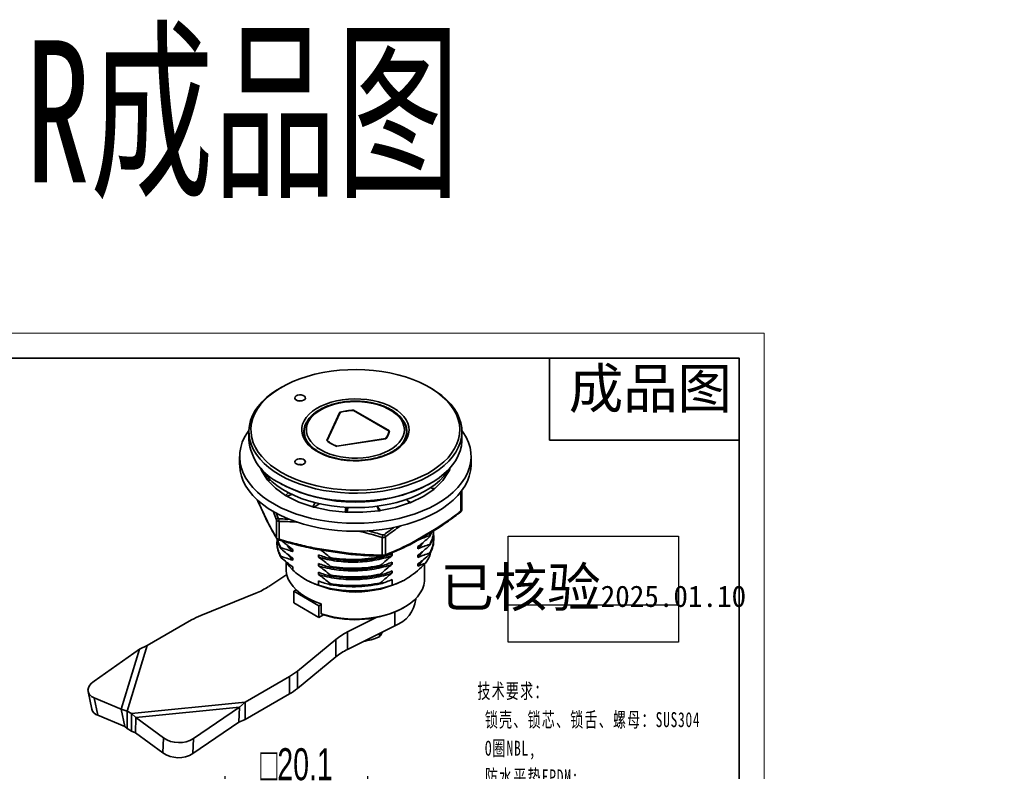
# Model space of a CAD drawing. Header units: millimetres. Extents: x 3062 to 3304, y 1447 to 1639.
# Tile 9 of 9: x 3166 to 3304, y 1533 to 1639. Entities that reach past the tile are written whole.
import ezdxf

# ---------------------------------------------------------------- set-up
doc = ezdxf.new("R2010")
doc.units = ezdxf.units.MM
doc.linetypes.add('虚线', pattern=[2, 1, -1])
for name, color, linetype, lineweight in [('尺寸线层', 3, 'Continuous', 18), ('粗实线层', 7, 'Continuous', 35), ('细实线层', 3, 'Continuous', 18), ('虚线层', 6, '虚线', 18)]:
    doc.layers.add(name, color=color, linetype=linetype, lineweight=lineweight)
doc.styles.get("Standard").update_dxf_attribs({"font": 'arial.ttf'})
doc.styles.add('TEXTSTYLE_2', font='arial.ttf')
doc.styles.add('标准', font='txt', dxfattribs={"width": 0.667})
doc.dimstyles.new('对齐', dxfattribs={"dimtxt": 3, "dimasz": 2.5, "dimexe": 1.25, "dimexo": 0.2, "dimtad": 1, "dimdsep": 46, "dimtxsty": '标准', "dimcen": 2.5, "dimclrd": 3, "dimclre": 3, "dimclrt": 3, "dimadec": 0, "dimazin": 0, "dimtfac": 1, "dimtmove": 0, "dimatfit": 3, "dimfxl": 1, "dimarcsym": 0})

# ---------------------------------------------------------------- blocks, each defined once
blk = doc.blocks.new('*D14')
at = {"layer": 'Defpoints', "color": 0, "linetype": 'ByBlock', "transparency": 16777216}
for p in [(3214.61, 1530.84), (3194.51, 1512.92), (3214.61, 1512.89)]:
    blk.add_point(p, dxfattribs=at)
at = {"layer": '尺寸线层', "color": 3, "linetype": 'ByBlock', "lineweight": -2, "transparency": 16777216}
for p, q in [((3194.51, 1513.12), (3194.51, 1532.09)), ((3214.61, 1513.09), (3214.61, 1532.09)), ((3199.01, 1530.84), (3210.11, 1530.84))]:
    blk.add_line(p, q, dxfattribs=at)
at = {"layer": '尺寸线层', "color": 3, "linetype": 'ByBlock', "transparency": 16777216}
for points in [[(3199.01, 1531.59), (3199.01, 1530.09), (3194.51, 1530.84)], [(3210.11, 1531.59), (3210.11, 1530.09), (3214.61, 1530.84)]]:
    blk.add_solid(points, dxfattribs=at)
at = {"layer": '尺寸线层', "color": 3, "linetype": 'ByBlock', "transparency": 16777216, "insert": (3204.56, 1533.73), "char_height": 4.5, "width": 29.4277, "attachment_point": 5, "style": '标准'}
blk.add_mtext('{\\fAMGDT|b0|i0|c134|p34;o\\fcxgdtshp|b0|i0|c134|p0;20.1}', dxfattribs=at)

msp = doc.modelspace()

# ---------------------------------------------------------------- linework, layer by layer
at = {"layer": 'Defpoints', "color": 1}
msp.add_line((3234.358, 1556.177), (3258.327, 1556.177), dxfattribs=at)
msp.add_lwpolyline([(3234.358, 1565.833), (3258.327, 1565.833), (3258.327, 1550.956), (3234.358, 1550.956)], close=True, dxfattribs=at)
at = {"layer": '粗实线层'}
for p, q in [((3240.185, 1590.889), (3240.185, 1579.369)), ((3202.458, 1586.806), (3202.246, 1586.684)), ((3223.462, 1586.684), (3223.25, 1586.806)), ((3210.689, 1583.28), (3208.837, 1579.29)), ((3210.731, 1583.26), (3208.891, 1579.295)), ((3210.689, 1583.168), (3210.689, 1583.28)), ((3217.595, 1580.641), (3212.567, 1583.544)), ((3217.647, 1580.652), (3212.587, 1583.573)), ((3212.587, 1583.532), (3212.587, 1583.573)), ((3197.854, 1580.561), (3197.854, 1579.418)), ((3205.604, 1580.53), (3205.604, 1580.561)), ((3205.654, 1580.561), (3205.654, 1580.144)), ((3217.595, 1580.641), (3217.595, 1580.375)), ((3220.054, 1580.144), (3220.054, 1580.561)), ((3220.098, 1580.731), (3220.104, 1580.561)), ((3227.854, 1579.418), (3227.854, 1580.561)), ((3208.891, 1579.295), (3208.891, 1579.243)), ((3210.226, 1578.488), (3217.138, 1579.557)), ((3210.235, 1578.519), (3217.103, 1579.581)), ((3217.103, 1579.581), (3217.103, 1579.551)), ((3240.185, 1579.369), (3266.896, 1579.369)), ((3210.235, 1578.519), (3210.235, 1578.489)), ((3196.565, 1577.06), (3196.565, 1575.945)), ((3229.143, 1575.945), (3229.143, 1577.06)), ((3199.635, 1575.094), (3199.52, 1575.484)), ((3200.378, 1573.862), (3199.635, 1575.094)), ((3225.971, 1574.88), (3225.168, 1573.66)), ((3225.812, 1574.944), (3225.971, 1574.88)), ((3226.035, 1575.012), (3225.855, 1574.998)), ((3226.189, 1575.501), (3226.035, 1575.012)), ((3200.67, 1574.009), (3200.378, 1573.862)), ((3200.477, 1573.737), (3200.953, 1573.745)), ((3201.597, 1572.603), (3200.477, 1573.736)), ((3202.246, 1573.296), (3202.458, 1573.174)), ((3223.25, 1573.174), (3223.462, 1573.296)), ((3225.168, 1573.66), (3224.027, 1572.533)), ((3203.025, 1571.591), (3201.597, 1572.603)), ((3203.466, 1571.975), (3203.025, 1571.591)), ((3223.889, 1572.421), (3222.411, 1571.434)), ((3223.476, 1572.711), (3223.889, 1572.421)), ((3224.027, 1572.533), (3223.662, 1572.58)), ((3227.707, 1571.882), (3227.41, 1571.757)), ((3227.707, 1569.371), (3227.707, 1571.882)), ((3227.854, 1569.573), (3227.854, 1572.088)), ((3199.053, 1570.976), (3199.152, 1570.736)), ((3199.071, 1570.961), (3199.143, 1570.788)), ((3200.485, 1567.895), (3199.143, 1570.788)), ((3199.16, 1570.707), (3200.503, 1567.814)), ((3204.916, 1570.649), (3203.192, 1571.493)), ((3206.858, 1569.981), (3204.916, 1570.649)), ((3207.203, 1570.566), (3206.858, 1569.981)), ((3220.475, 1570.522), (3218.502, 1569.886)), ((3220.068, 1571.037), (3220.475, 1570.522)), ((3220.672, 1570.6), (3220.281, 1570.768)), ((3222.411, 1571.434), (3220.672, 1570.6)), ((3201.757, 1568.126), (3201.277, 1569.369)), ((3201.98, 1568.366), (3201.691, 1569.121)), ((3209.193, 1569.468), (3207.073, 1569.921)), ((3211.413, 1569.224), (3209.193, 1569.468)), ((3211.503, 1569.907), (3211.413, 1569.224)), ((3211.608, 1569.583), (3211.744, 1569.58)), ((3211.636, 1569.802), (3211.799, 1569.795)), ((3213.911, 1569.203), (3211.651, 1569.21)), ((3216.143, 1569.412), (3213.911, 1569.203)), ((3215.941, 1570.071), (3216.143, 1569.412)), ((3218.502, 1569.886), (3216.374, 1569.446)), ((3201.757, 1565.616), (3201.757, 1568.126)), ((3202.11, 1567.922), (3202.11, 1565.412)), ((3220.503, 1564.652), (3224.172, 1566.769)), ((3224.234, 1566.907), (3220.566, 1564.789)), ((3223.304, 1565.756), (3223.607, 1566.443)), ((3223.304, 1565.909), (3223.517, 1566.391)), ((3201.817, 1564.96), (3201.817, 1564.807)), ((3216.61, 1563.169), (3216.61, 1565.679)), ((3217.093, 1565.754), (3217.093, 1563.244)), ((3221.663, 1565.304), (3221.663, 1565.321)), ((3223.304, 1565.756), (3223.304, 1565.909)), ((3223.891, 1565.42), (3223.891, 1565.573)), ((3202.404, 1564.199), (3202.404, 1564.046)), ((3204.045, 1563.981), (3204.045, 1563.675)), ((3211.866, 1563.443), (3206.854, 1564.218)), ((3206.871, 1564.094), (3206.886, 1564.091)), ((3206.886, 1564.089), (3211.897, 1563.314)), ((3218.046, 1563.425), (3218.046, 1563.118)), ((3220.487, 1564.647), (3220.502, 1564.656)), ((3221.663, 1564.079), (3221.663, 1564.385)), ((3221.663, 1562.854), (3222.309, 1563.678)), ((3223.304, 1564.531), (3223.304, 1564.685)), ((3223.304, 1563.307), (3223.304, 1563.46)), ((3202.404, 1562.974), (3202.404, 1562.821)), ((3203.104, 1562.245), (3203.104, 1561.209)), ((3203.328, 1563.296), (3204.045, 1562.45)), ((3204.045, 1562.757), (3204.045, 1562.45)), ((3207.662, 1562.909), (3207.662, 1563.216)), ((3207.662, 1561.685), (3207.662, 1561.991)), ((3209.303, 1562.692), (3209.303, 1562.845)), ((3216.488, 1563.046), (3216.404, 1562.972)), ((3216.404, 1562.972), (3216.404, 1562.819)), ((3218.046, 1562.2), (3218.046, 1561.893)), ((3221.663, 1562.854), (3221.663, 1563.16)), ((3221.663, 1561.629), (3222.345, 1562.482)), ((3204.045, 1561.532), (3204.045, 1561.05)), ((3207.662, 1560.46), (3207.662, 1560.766)), ((3209.303, 1561.467), (3209.303, 1561.62)), ((3216.404, 1561.747), (3216.404, 1561.594)), ((3218.046, 1560.975), (3218.046, 1560.669)), ((3221.663, 1561.629), (3221.663, 1561.935)), ((3222.604, 1559.821), (3222.604, 1561.938)), ((3200.65, 1558.768), (3203.19, 1560.464)), ((3205.852, 1559.741), (3205.959, 1559.68)), ((3207.662, 1558.962), (3207.662, 1559.541)), ((3209.303, 1560.242), (3209.303, 1560.395)), ((3216.404, 1560.522), (3216.404, 1560.369)), ((3216.404, 1559.297), (3216.404, 1559.144)), ((3218.046, 1559.75), (3218.046, 1558.962)), ((3219.749, 1559.68), (3219.855, 1559.741)), ((3191.12, 1554.702), (3198.822, 1557.815)), ((3204.528, 1558.281), (3204.192, 1558.087)), ((3204.192, 1558.087), (3207.727, 1556.046)), ((3204.192, 1558.087), (3204.192, 1556.454)), ((3209.303, 1559.017), (3209.303, 1559.17)), ((3204.192, 1556.454), (3207.727, 1554.413)), ((3221.354, 1556.963), (3221.354, 1557.064)), ((3207.727, 1556.046), (3208.048, 1556.231)), ((3207.727, 1556.046), (3207.727, 1554.413)), ((3208.048, 1554.924), (3208.048, 1556.312)), ((3218.414, 1553.252), (3218.414, 1555.165)), ((3219.537, 1555.719), (3219.749, 1555.842)), ((3189.785, 1554.055), (3183.569, 1550.467)), ((3207.727, 1554.413), (3208.379, 1554.789)), ((3215.789, 1554.391), (3211.736, 1552.368)), ((3218.414, 1553.252), (3211.736, 1549.918)), ((3211.736, 1552.368), (3211.736, 1549.918)), ((3210.086, 1551.312), (3204.694, 1546.866)), ((3210.086, 1548.863), (3210.086, 1551.312)), ((3216.242, 1552.168), (3216.242, 1551.686)), ((3182.456, 1549.928), (3176.086, 1545.457)), ((3182.456, 1549.928), (3179.887, 1541.518)), ((3183.569, 1550.467), (3180.742, 1541.212)), ((3182.456, 1549.928), (3183.569, 1550.467)), ((3210.086, 1548.863), (3204.694, 1544.417)), ((3204.694, 1546.866), (3204.694, 1544.417)), ((3197.358, 1542.507), (3203.573, 1546.095)), ((3203.573, 1543.646), (3203.573, 1546.095)), ((3175.234, 1543.973), (3175.747, 1541.508)), ((3176.075, 1543.113), (3176.588, 1540.648)), ((3176.075, 1543.113), (3179.887, 1541.518)), ((3197.358, 1540.058), (3203.573, 1543.646)), ((3180.742, 1541.212), (3179.887, 1541.518)), ((3179.887, 1541.518), (3180.4, 1539.053)), ((3180.742, 1541.212), (3181.326, 1540.875)), ((3180.742, 1541.212), (3180.742, 1538.763)), ((3181.326, 1540.875), (3197.358, 1542.507)), ((3181.973, 1540.313), (3196.542, 1541.796)), ((3190.081, 1537.378), (3196.542, 1541.796)), ((3196.542, 1541.796), (3196.451, 1539.68)), ((3197.358, 1542.507), (3196.542, 1541.796)), ((3197.358, 1542.507), (3197.358, 1540.058)), ((3176.588, 1540.648), (3180.4, 1539.053)), ((3181.973, 1540.313), (3181.326, 1540.875)), ((3181.326, 1538.426), (3181.326, 1540.875)), ((3181.883, 1538.197), (3181.973, 1540.313)), ((3181.973, 1540.313), (3185.84, 1537.476)), ((3197.358, 1540.058), (3196.451, 1539.68)), ((3180.742, 1538.763), (3180.4, 1539.053)), ((3180.742, 1538.763), (3181.326, 1538.426)), ((3181.883, 1538.197), (3181.326, 1538.426))]:
    msp.add_line(p, q, dxfattribs=at)
at = {"layer": '粗实线层', "linetype": 'ByBlock'}
for p, q in [((3189.99, 1535.262), (3196.451, 1539.68)), ((3181.883, 1538.197), (3185.749, 1535.36)), ((3185.749, 1535.36), (3185.84, 1537.476)), ((3190.081, 1537.378), (3189.99, 1535.262))]:
    msp.add_line(p, q, dxfattribs=at)
at = {"layer": '粗实线层'}
msp.add_lwpolyline([(3074.487, 1590.889), (3266.896, 1590.889), (3266.896, 1449.629), (3074.487, 1449.629)], close=True, dxfattribs=at)
at = {"layer": '粗实线层', "flags": 128}
for points in [[(3202.459, 1574.806), (3203.341, 1574.337), (3204.286, 1573.911), (3205.289, 1573.53), (3206.341, 1573.199), (3207.437, 1572.918), (3208.569, 1572.689), (3209.729, 1572.514), (3210.91, 1572.395), (3212.105, 1572.331), (3213.304, 1572.324), (3214.5, 1572.374), (3215.685, 1572.479), (3216.851, 1572.64), (3217.991, 1572.855), (3219.097, 1573.124), (3220.161, 1573.443), (3221.176, 1573.811), (3222.136, 1574.226), (3223.034, 1574.685), (3223.865, 1575.184), (3224.622, 1575.721), (3225.301, 1576.292), (3225.897, 1576.892), (3226.406, 1577.519), (3226.825, 1578.168), (3227.151, 1578.834), (3227.382, 1579.513), (3227.517, 1580.201), (3227.553, 1580.893), (3227.492, 1581.584), (3227.334, 1582.271), (3227.079, 1582.947), (3226.729, 1583.609), (3226.287, 1584.253), (3225.756, 1584.873), (3225.139, 1585.467), (3224.44, 1586.03), (3223.664, 1586.557), (3222.816, 1587.047), (3221.902, 1587.495), (3220.927, 1587.898), (3219.899, 1588.255), (3218.824, 1588.561), (3217.709, 1588.816), (3216.562, 1589.018), (3215.39, 1589.165), (3214.202, 1589.257), (3213.004, 1589.292), (3211.805, 1589.271), (3210.614, 1589.193), (3209.437, 1589.06), (3208.283, 1588.872), (3207.159, 1588.63), (3206.074, 1588.336), (3205.033, 1587.992), (3204.045, 1587.6), (3203.115, 1587.163), (3202.25, 1586.683), (3201.455, 1586.165), (3200.736, 1585.611), (3200.098, 1585.025), (3199.545, 1584.41), (3199.081, 1583.772), (3198.708, 1583.114), (3198.429, 1582.441), (3198.246, 1581.757), (3198.161, 1581.066), (3198.173, 1580.374), (3198.283, 1579.684), (3198.49, 1579.003), (3198.792, 1578.333), (3199.188, 1577.679), (3199.675, 1577.047), (3200.25, 1576.439), (3200.909, 1575.861), (3201.647, 1575.315), (3202.459, 1574.806)], [(3202.247, 1574.438), (3201.428, 1574.951), (3200.683, 1575.5), (3200.017, 1576.082), (3199.434, 1576.693), (3198.939, 1577.328), (3198.533, 1577.985), (3198.22, 1578.659), (3198.003, 1579.345), (3197.881, 1580.039), (3197.857, 1580.736), (3197.93, 1581.432), (3198.1, 1582.122), (3198.365, 1582.803), (3198.724, 1583.468), (3199.175, 1584.115), (3199.715, 1584.739), (3200.34, 1585.336), (3201.046, 1585.902), (3201.829, 1586.433), (3202.246, 1586.684)], [(3223.462, 1586.684), (3224.28, 1586.172), (3225.025, 1585.623), (3225.691, 1585.041), (3226.273, 1584.43), (3226.769, 1583.795), (3227.175, 1583.138), (3227.487, 1582.464), (3227.705, 1581.778), (3227.827, 1581.084), (3227.851, 1580.387), (3227.778, 1579.691), (3227.608, 1579.001), (3227.343, 1578.32), (3226.983, 1577.655), (3226.532, 1577.008), (3225.993, 1576.384), (3225.368, 1575.787), (3224.662, 1575.221), (3223.879, 1574.69), (3223.025, 1574.197), (3222.105, 1573.745), (3221.125, 1573.337), (3220.091, 1572.977), (3219.01, 1572.665), (3217.89, 1572.405), (3216.736, 1572.197), (3215.558, 1572.044), (3214.362, 1571.946), (3213.156, 1571.904), (3211.948, 1571.918), (3210.746, 1571.988), (3209.558, 1572.114), (3208.391, 1572.294), (3207.254, 1572.528), (3206.152, 1572.815), (3205.094, 1573.151), (3204.086, 1573.536), (3203.135, 1573.966), (3202.247, 1574.438)], [(3204.545, 1584.991), (3204.773, 1584.901), (3205.041, 1584.864), (3205.314, 1584.886), (3205.555, 1584.964), (3205.731, 1585.086), (3205.819, 1585.237), (3205.806, 1585.396), (3205.695, 1585.541), (3205.5, 1585.654), (3205.247, 1585.718), (3204.972, 1585.726), (3204.711, 1585.675), (3204.499, 1585.573), (3204.365, 1585.434), (3204.327, 1585.277), (3204.39, 1585.122), (3204.545, 1584.991)], [(3218.193, 1583.888), (3218.766, 1583.517), (3219.263, 1583.11), (3219.676, 1582.673), (3220, 1582.212), (3220.231, 1581.733), (3220.366, 1581.241), (3220.403, 1580.744), (3220.342, 1580.248), (3220.183, 1579.759), (3219.928, 1579.283), (3219.581, 1578.828), (3219.146, 1578.398), (3218.63, 1578), (3218.038, 1577.638), (3217.379, 1577.317), (3216.66, 1577.042), (3215.892, 1576.816), (3215.084, 1576.642), (3214.248, 1576.523), (3213.393, 1576.459), (3212.531, 1576.452), (3211.673, 1576.502), (3210.831, 1576.607), (3210.015, 1576.768), (3209.236, 1576.981), (3208.504, 1577.244), (3207.829, 1577.554), (3207.219, 1577.905), (3206.683, 1578.295), (3206.227, 1578.718), (3205.858, 1579.167), (3205.58, 1579.638), (3205.397, 1580.125), (3205.311, 1580.62), (3205.323, 1581.117), (3205.434, 1581.611), (3205.641, 1582.094), (3205.942, 1582.56), (3206.334, 1583.004), (3206.81, 1583.418), (3207.365, 1583.799), (3207.992, 1584.141), (3208.682, 1584.439), (3209.426, 1584.69), (3210.216, 1584.89), (3211.039, 1585.037), (3211.886, 1585.129), (3212.746, 1585.165), (3213.607, 1585.143), (3214.459, 1585.065), (3215.289, 1584.932), (3216.088, 1584.745), (3216.845, 1584.506), (3217.549, 1584.22), (3218.193, 1583.888)], [(3207.975, 1577.99), (3208.586, 1577.676), (3209.257, 1577.407), (3209.979, 1577.185), (3210.741, 1577.014), (3211.533, 1576.897), (3212.343, 1576.834), (3213.161, 1576.827), (3213.974, 1576.876), (3214.771, 1576.98), (3215.542, 1577.138), (3216.274, 1577.347), (3216.959, 1577.605), (3217.586, 1577.908), (3218.147, 1578.251), (3218.633, 1578.63), (3219.039, 1579.04), (3219.357, 1579.475), (3219.584, 1579.928), (3219.717, 1580.394), (3219.753, 1580.865), (3219.693, 1581.336), (3219.536, 1581.799), (3219.286, 1582.249), (3218.945, 1582.678), (3218.519, 1583.08), (3218.013, 1583.451), (3217.435, 1583.785), (3216.793, 1584.077), (3216.095, 1584.323), (3215.352, 1584.52), (3214.574, 1584.664), (3213.771, 1584.754), (3212.956, 1584.789), (3212.139, 1584.768), (3211.333, 1584.692), (3210.547, 1584.561), (3209.795, 1584.377), (3209.085, 1584.143), (3208.427, 1583.862), (3207.832, 1583.538), (3207.308, 1583.176), (3206.861, 1582.781), (3206.499, 1582.358), (3206.226, 1581.913), (3206.045, 1581.453), (3205.961, 1580.983), (3205.973, 1580.512), (3206.082, 1580.044), (3206.285, 1579.587), (3206.581, 1579.147), (3206.965, 1578.73), (3207.432, 1578.343), (3207.975, 1577.99)], [(3224.259, 1570.346), (3223.324, 1569.856), (3222.325, 1569.409), (3221.27, 1569.008), (3220.164, 1568.656), (3219.014, 1568.354), (3217.827, 1568.105), (3216.61, 1567.909), (3215.37, 1567.769), (3214.115, 1567.684), (3212.853, 1567.656), (3211.591, 1567.684), (3210.336, 1567.769), (3209.097, 1567.91), (3207.88, 1568.105), (3206.693, 1568.355), (3205.543, 1568.656), (3204.437, 1569.009), (3203.381, 1569.41), (3202.383, 1569.856), (3201.448, 1570.346), (3200.581, 1570.877), (3199.788, 1571.445), (3199.073, 1572.046), (3198.442, 1572.677), (3197.897, 1573.335), (3197.442, 1574.016), (3197.08, 1574.714), (3196.812, 1575.427), (3196.641, 1576.15), (3196.568, 1576.878), (3196.593, 1577.607), (3196.715, 1578.333), (3196.934, 1579.051), (3197.249, 1579.757), (3197.658, 1580.447), (3197.857, 1580.73)], [(3205.654, 1580.561), (3205.657, 1580.682), (3205.661, 1580.751)], [(3220.042, 1580.943), (3220.076, 1580.763), (3220.104, 1580.398)], [(3227.851, 1580.73), (3228.05, 1580.446), (3228.459, 1579.756), (3228.774, 1579.05), (3228.993, 1578.332), (3229.115, 1577.606), (3229.14, 1576.877), (3229.066, 1576.149), (3228.895, 1575.426), (3228.628, 1574.713), (3228.266, 1574.015), (3227.81, 1573.335), (3227.265, 1572.677), (3226.634, 1572.045), (3225.919, 1571.444), (3225.126, 1570.876), (3224.259, 1570.346)], [(3202.247, 1573.295), (3203.135, 1572.822), (3204.086, 1572.392), (3205.094, 1572.008), (3206.152, 1571.671), (3207.254, 1571.385), (3208.391, 1571.151), (3209.558, 1570.971), (3210.746, 1570.845), (3211.948, 1570.775), (3213.156, 1570.761), (3214.362, 1570.803), (3215.558, 1570.901), (3216.736, 1571.054), (3217.89, 1571.262), (3219.01, 1571.522), (3220.091, 1571.833), (3221.125, 1572.194), (3222.105, 1572.602), (3223.025, 1573.054), (3223.879, 1573.547), (3224.662, 1574.078), (3225.368, 1574.644), (3225.993, 1575.241), (3226.532, 1575.864), (3226.983, 1576.511), (3227.343, 1577.177), (3227.608, 1577.857), (3227.778, 1578.548), (3227.851, 1579.244), (3227.854, 1579.418)], [(3196.565, 1575.945), (3196.568, 1575.763), (3196.641, 1575.035), (3196.812, 1574.312), (3197.08, 1573.6), (3197.442, 1572.901), (3197.897, 1572.221), (3198.442, 1571.563), (3199.073, 1570.931), (3199.788, 1570.33), (3200.581, 1569.762), (3201.448, 1569.232), (3202.383, 1568.742), (3203.381, 1568.295), (3204.437, 1567.894), (3205.543, 1567.542), (3206.693, 1567.24), (3207.88, 1566.991), (3209.097, 1566.795), (3210.336, 1566.655), (3211.591, 1566.57), (3212.853, 1566.541), (3214.115, 1566.57), (3215.37, 1566.654), (3216.61, 1566.795), (3217.827, 1566.99), (3219.014, 1567.24), (3220.164, 1567.542), (3221.27, 1567.894), (3222.325, 1568.295), (3223.324, 1568.741), (3224.259, 1569.231)], [(3204.545, 1576.01), (3204.773, 1575.92), (3205.041, 1575.884), (3205.314, 1575.906), (3205.555, 1575.983), (3205.731, 1576.106), (3205.819, 1576.256), (3205.806, 1576.415), (3205.695, 1576.561), (3205.5, 1576.673), (3205.247, 1576.738), (3204.972, 1576.745), (3204.711, 1576.694), (3204.499, 1576.593), (3204.365, 1576.454), (3204.327, 1576.296), (3204.39, 1576.141), (3204.545, 1576.01)], [(3224.259, 1569.231), (3225.126, 1569.762), (3225.919, 1570.329), (3226.634, 1570.931), (3227.265, 1571.562), (3227.81, 1572.22), (3228.266, 1572.9), (3228.628, 1573.599), (3228.895, 1574.312), (3229.066, 1575.034), (3229.14, 1575.762), (3229.143, 1575.945)], [(3199.571, 1575.396), (3199.585, 1575.371), (3200.005, 1574.739), (3200.516, 1574.129), (3201.113, 1573.547), (3201.792, 1572.995), (3202.549, 1572.478), (3203.378, 1571.999), (3204.273, 1571.563), (3205.229, 1571.17), (3206.238, 1570.826), (3207.294, 1570.531), (3208.389, 1570.289), (3209.514, 1570.1), (3210.664, 1569.966), (3211.829, 1569.888), (3213.001, 1569.867), (3214.171, 1569.902), (3215.333, 1569.994), (3216.477, 1570.142), (3217.596, 1570.344), (3218.682, 1570.6), (3219.727, 1570.907), (3220.723, 1571.264), (3221.664, 1571.668), (3222.544, 1572.115), (3223.356, 1572.604), (3224.093, 1573.13), (3224.752, 1573.69), (3225.328, 1574.279), (3225.816, 1574.895), (3226.137, 1575.396)], [(3203.192, 1571.493), (3203.78, 1571.644), (3204.034, 1571.708)], [(3227.822, 1572.235), (3227.825, 1572.227), (3227.831, 1572.21)], [(3199.143, 1570.788), (3199.148, 1570.741), (3199.16, 1570.707)], [(3207.073, 1569.921), (3207.425, 1570.167), (3207.776, 1570.413), (3207.811, 1570.437)], [(3211.65, 1569.906), (3211.574, 1569.329), (3211.559, 1569.215)], [(3211.651, 1569.21), (3211.724, 1569.499), (3211.797, 1569.789), (3211.826, 1569.904)], [(3216.374, 1569.446), (3216.159, 1569.721), (3215.976, 1569.956)], [(3200.503, 1567.814), (3200.491, 1567.848), (3200.485, 1567.895)], [(3201.832, 1565.454), (3201.823, 1565.463), (3201.803, 1565.486)], [(3201.953, 1565.354), (3201.948, 1565.356), (3201.936, 1565.364)], [(3206.854, 1564.218), (3206.856, 1564.174), (3206.86, 1564.137), (3206.867, 1564.11), (3206.877, 1564.094), (3206.886, 1564.089)], [(3211.866, 1563.443), (3211.869, 1563.406), (3211.875, 1563.375), (3211.882, 1563.349), (3211.891, 1563.329), (3211.901, 1563.317), (3211.913, 1563.312), (3211.913, 1563.312)], [(3203.172, 1562.148), (3203.543, 1561.607), (3204.045, 1561.05)], [(3217.009, 1563.096), (3217.002, 1563.092), (3216.996, 1563.089)], [(3203.104, 1561.209), (3203.116, 1560.927), (3203.215, 1560.364), (3203.41, 1559.81), (3203.701, 1559.27), (3204.084, 1558.75), (3204.556, 1558.254), (3205.112, 1557.788), (3205.745, 1557.357), (3206.451, 1556.965), (3207.221, 1556.615), (3208.048, 1556.312)], [(3208.048, 1554.924), (3208.934, 1554.668), (3209.862, 1554.464), (3210.82, 1554.317), (3211.799, 1554.226), (3212.789, 1554.193), (3213.78, 1554.218), (3214.762, 1554.302), (3215.723, 1554.442), (3216.655, 1554.638), (3217.547, 1554.888), (3218.391, 1555.189), (3219.178, 1555.537), (3219.899, 1555.93), (3220.547, 1556.364), (3221.116, 1556.833), (3221.599, 1557.333), (3221.992, 1557.859), (3222.29, 1558.405), (3222.491, 1558.965), (3222.591, 1559.535), (3222.604, 1559.821)], [(3176.086, 1545.457), (3175.718, 1545.153), (3175.443, 1544.827), (3175.273, 1544.492), (3175.215, 1544.161), (3175.27, 1543.846), (3175.437, 1543.559), (3175.709, 1543.311), (3176.075, 1543.113)]]:
    msp.add_lwpolyline(points, dxfattribs=at)
at = {"layer": '粗实线层'}
for centre, radius, start, end in [((3205.076, 1583.646), 1.267, 78.6331, 101.3669), ((3212.806, 1575.875), 7.701, 91.63026, 105.95582), ((3212.806, 1575.924), 7.624, 91.79465, 105.79142), ((3208.213, 1580.539), 2.609, 151.42693, 179.50724), ((3208.142, 1580.389), 2.538, 154.66022, 179.79474), ((3217.363, 1580.502), 2.745, 4.77332, 33.8111), ((3208.589, 1580.665), 2.937, 182.01603, 226.74368), ((3215.673, 1580.889), 1.939, 317.5613, 352.64177), ((3215.701, 1580.89), 1.96, 317.15649, 353.04659), ((3217.197, 1580.644), 2.858, 316.84847, 358.12361), ((3205.35, 1580.159), 7.533, 185.64497, 245.67517), ((3211.746, 1582.725), 4.502, 229.73906, 250.26631), ((3211.757, 1582.707), 4.456, 229.97456, 250.03082), ((3205.076, 1574.666), 1.267, 78.6331, 101.3669), ((3220.991, 1577.364), 5.566, 333.49489, 335.01036), ((3205.987, 1578.176), 7.076, 217.56785, 218.85915), ((3212.854, 1593.196), 22.56, 242.56548, 297.4399), ((3217.754, 1580.16), 9.875, 308.40707, 309.44109), ((3209.542, 1582.471), 12.682, 239.07938, 239.95455), ((3214.5, 1585.902), 16.5, 291.23127, 291.96563), ((3212.123, 1588.634), 19.383, 254.23688, 254.89648), ((3212.846, 1592.603), 23.423, 266.49393, 267.07531), ((3212.995, 1591.377), 22.189, 278.15495, 278.75769), ((3227.591, 1569.339), 0.121, 317.69157, 15.53049), ((3200.692, 1567.898), 0.207, 180.69754, 215.1674), ((3202.061, 1568.067), 0.31, 105.0626, 168.98822), ((3202.985, 1568.073), 0.888, 166.24327, 189.79488), ((3201.988, 1565.625), 0.231, 182.2699, 217.05766), ((3202.045, 1565.481), 0.159, 175.42546, 227.18817), ((3202.373, 1565.331), 0.275, 163.00727, 187.80148), ((3218.824, 1565.226), 2.26, 159.2257, 168.43245), ((3216.563, 1565.637), 0.543, 12.48637, 50.88583), ((3220.423, 1564.771), 0.144, 304.05635, 7.25583), ((3212.014, 1563.411), 0.152, 167.89944, 219.74584), ((3216.788, 1563.172), 0.179, 181.11807, 227.94582), ((3216.683, 1563.071), 0.0339, 245.59812, 325.6973), ((3216.902, 1563.254), 0.191, 303.96805, 356.81388), ((3212.854, 1572.897), 14.908, 242.44872, 297.55128), ((3195.075, 1567.235), 10.137, 291.68971, 303.35954), ((3212.854, 1574.839), 16.705, 251.89213, 288.10787), ((3216.874, 1557.492), 4.511, 289.96244, 353.27422), ((3212.806, 1568.819), 14.727, 253.18131, 297.19702), ((3195.093, 1544.799), 10.671, 111.85902, 119.83225), ((3215.57, 1544.555), 8.702, 116.1382, 129.06104), ((3215.57, 1542.106), 8.702, 116.1382, 129.06104), ((3199.489, 1553.231), 8.222, 299.78309, 309.27167), ((3199.489, 1550.782), 8.222, 299.78309, 309.27167), ((3176.955, 1541.849), 1.255, 195.74292, 253.0191), ((3188.035, 1540.675), 3.88, 235.53957, 301.81011)]:
    msp.add_arc(centre, radius, start, end, dxfattribs=at)
at = {"layer": '粗实线层', "linetype": 'ByBlock'}
msp.add_arc((3187.945, 1538.559), 3.88, 235.53957, 301.81011, dxfattribs=at)
at = {"layer": '粗实线层'}
for points, knots in [([(3220.043, 1580.55), (3220.046, 1580.615), (3220.056, 1580.839), (3219.981, 1581.22), (3219.822, 1581.685), (3219.575, 1582.134), (3219.247, 1582.565), (3218.84, 1582.971), (3218.36, 1583.348), (3217.811, 1583.691), (3217.202, 1583.995), (3216.54, 1584.257), (3215.834, 1584.474), (3215.093, 1584.644), (3214.325, 1584.764), (3213.54, 1584.834), (3212.746, 1584.853), (3211.954, 1584.82), (3211.172, 1584.737), (3210.411, 1584.603), (3209.679, 1584.42), (3208.984, 1584.191), (3208.335, 1583.917), (3207.74, 1583.601), (3207.206, 1583.246), (3206.741, 1582.855), (3206.351, 1582.434), (3206.041, 1581.988), (3205.821, 1581.522), (3205.695, 1581.112), (3205.679, 1580.858), (3205.673, 1580.766)], [0, 0, 0, 0, 0.0142153, 0.0487901, 0.0833984, 0.1182663, 0.1535106, 0.1891126, 0.2249698, 0.2609656, 0.2970107, 0.3330423, 0.3690433, 0.4050108, 0.4409494, 0.4768674, 0.5127748, 0.5486822, 0.5845982, 0.6205326, 0.6564966, 0.692501, 0.7285548, 0.7646626, 0.8008201, 0.8370005, 0.8731289, 0.909096, 0.9447633, 0.9800213, 1, 1, 1, 1]), ([(3220.09, 1580.716), (3220.096, 1580.614), (3220.112, 1580.365), (3220.038, 1579.971), (3219.88, 1579.537), (3219.634, 1579.115), (3219.308, 1578.71), (3218.906, 1578.328), (3218.433, 1577.971), (3217.893, 1577.644), (3217.292, 1577.351), (3216.637, 1577.097), (3215.936, 1576.884), (3215.197, 1576.715), (3214.43, 1576.593), (3213.643, 1576.519), (3212.847, 1576.495), (3212.05, 1576.52), (3211.263, 1576.595), (3210.496, 1576.718), (3209.757, 1576.888), (3209.057, 1577.102), (3208.403, 1577.357), (3207.804, 1577.65), (3207.267, 1577.977), (3206.797, 1578.332), (3206.4, 1578.711), (3206.08, 1579.108), (3205.837, 1579.52), (3205.68, 1579.941), (3205.605, 1580.281), (3205.612, 1580.479), (3205.614, 1580.533)], [0, 0, 0, 0, 0.0249536, 0.0607145, 0.0962918, 0.1313822, 0.1660064, 0.2003211, 0.2344762, 0.268573, 0.3026616, 0.3367685, 0.3709076, 0.4050806, 0.4392835, 0.4735088, 0.5077481, 0.5419922, 0.57623, 0.6104505, 0.6446441, 0.6788016, 0.7129153, 0.7469803, 0.7809982, 0.8149835, 0.8489641, 0.8829944, 0.9171804, 0.951677, 0.9866482, 1, 1, 1, 1]), ([(3227.707, 1571.882), (3227.708, 1571.91), (3227.711, 1571.969), (3227.695, 1572.047), (3227.673, 1572.088), (3227.667, 1572.1)], [0, 0, 0, 0, 0.4048817, 0.8320874, 1, 1, 1, 1]), ([(3227.847, 1572.051), (3227.845, 1572.035), (3227.838, 1571.994), (3227.792, 1571.933), (3227.735, 1571.899), (3227.707, 1571.882)], [0, 0, 0, 0, 0.2342103, 0.6168347, 1, 1, 1, 1]), ([(3227.848, 1572.056), (3227.85, 1572.085), (3227.854, 1572.151), (3227.827, 1572.215), (3227.812, 1572.251)], [0, 0, 0, 0, 0.4361066, 1, 1, 1, 1]), ([(3227.854, 1572.081), (3227.854, 1572.081), (3227.856, 1572.07), (3227.851, 1572.061), (3227.847, 1572.051)], [0, 0, 0, 0, 0.00335733, 1, 1, 1, 1]), ([(3199.176, 1570.688), (3199.168, 1570.697), (3199.146, 1570.726), (3199.144, 1570.763), (3199.143, 1570.788)], [0, 0, 0, 0, 0.335942, 1, 1, 1, 1]), ([(3199.157, 1570.716), (3199.157, 1570.715), (3199.157, 1570.711), (3199.16, 1570.709), (3199.162, 1570.706)], [0, 0, 0, 0, 0.2178018, 1, 1, 1, 1]), ([(3224.192, 1566.782), (3224.776, 1567.172), (3225.943, 1567.951), (3227.101, 1568.822), (3227.68, 1569.258)], [0, 0, 0, 0, 0.50009954, 1, 1, 1, 1]), ([(3224.234, 1566.907), (3224.796, 1567.282), (3225.959, 1568.057), (3227.112, 1568.924), (3227.707, 1569.371)], [0, 0, 0, 0, 0.4835064, 1, 1, 1, 1]), ([(3227.68, 1569.258), (3227.702, 1569.277), (3227.746, 1569.316), (3227.798, 1569.391), (3227.836, 1569.475), (3227.846, 1569.532), (3227.85, 1569.561)], [0, 0, 0, 0, 0.23320999, 0.48041951, 0.73745213, 1, 1, 1, 1]), ([(3227.707, 1569.371), (3227.735, 1569.392), (3227.791, 1569.435), (3227.835, 1569.492), (3227.841, 1569.526), (3227.843, 1569.535)], [0, 0, 0, 0, 0.4216867, 0.8425001, 1, 1, 1, 1]), ([(3227.843, 1569.535), (3227.85, 1569.55), (3227.857, 1569.566), (3227.854, 1569.581), (3227.854, 1569.581)], [0, 0, 0, 0, 0.9987079, 1, 1, 1, 1]), ([(3200.485, 1567.895), (3200.691, 1567.502), (3201.117, 1566.69), (3201.539, 1565.982), (3201.757, 1565.616)], [0, 0, 0, 0, 0.4835165, 1, 1, 1, 1]), ([(3200.516, 1567.793), (3200.731, 1567.382), (3201.162, 1566.559), (3201.59, 1565.843), (3201.803, 1565.485)], [0, 0, 0, 0, 0.5000259, 1, 1, 1, 1]), ([(3202.11, 1567.922), (3202.069, 1567.929), (3201.986, 1567.941), (3201.882, 1567.987), (3201.8, 1568.049), (3201.771, 1568.1), (3201.757, 1568.126)], [0, 0, 0, 0, 0.2499789, 0.4998022, 0.7497245, 1, 1, 1, 1]), ([(3202.123, 1568.284), (3202.106, 1568.286), (3202.073, 1568.288), (3202.031, 1568.306), (3201.998, 1568.332), (3201.986, 1568.355), (3201.98, 1568.366)], [0, 0, 0, 0, 0.2506536, 0.4999054, 0.7491883, 1, 1, 1, 1]), ([(3204.759, 1567.814), (3204.691, 1567.819), (3203.803, 1567.891), (3202.923, 1567.907), (3202.11, 1567.922)], [0, 0, 0, 0, 0.07708652, 1, 1, 1, 1]), ([(3203.584, 1568.236), (3203.455, 1568.242), (3202.967, 1568.265), (3202.481, 1568.276), (3202.123, 1568.284)], [0, 0, 0, 0, 0.2637599, 1, 1, 1, 1]), ([(3216.61, 1565.679), (3215.797, 1565.912), (3214.677, 1566.233), (3213.547, 1566.487), (3213.238, 1566.557)], [0, 0, 0, 0, 0.7258666, 1, 1, 1, 1]), ([(3216.711, 1566.028), (3216.352, 1566.129), (3215.641, 1566.33), (3214.916, 1566.525), (3214.549, 1566.615), (3214.536, 1566.619)], [0, 0, 0, 0, 0.4963714, 0.9824813, 1, 1, 1, 1]), ([(3218.305, 1567.091), (3218.101, 1566.944), (3217.634, 1566.608), (3217.168, 1566.256), (3216.905, 1566.058)], [0, 0, 0, 0, 0.4353553, 1, 1, 1, 1]), ([(3219.253, 1567.325), (3219.129, 1567.241), (3218.405, 1566.752), (3217.688, 1566.206), (3217.093, 1565.754)], [0, 0, 0, 0, 0.170914, 1, 1, 1, 1]), ([(3223.304, 1564.531), (3223.344, 1564.603), (3223.561, 1565), (3223.831, 1565.705), (3223.864, 1566.346), (3223.879, 1566.645)], [0, 0, 0, 0, 0.1052281, 0.58185949, 1, 1, 1, 1]), ([(3223.304, 1564.685), (3223.343, 1564.756), (3223.561, 1565.153), (3223.812, 1565.788), (3223.844, 1566.359), (3223.857, 1566.588)], [0, 0, 0, 0, 0.1166948, 0.6452679, 1, 1, 1, 1]), ([(3223.304, 1563.46), (3223.413, 1563.67), (3223.69, 1564.206), (3223.889, 1565.093), (3223.93, 1565.801), (3223.84, 1566.162), (3223.833, 1566.193)], [0, 0, 0, 0, 0.2376572, 0.6047852, 0.9659548, 1, 1, 1, 1]), ([(3224.234, 1566.907), (3224.232, 1566.882), (3224.228, 1566.834), (3224.203, 1566.788), (3224.178, 1566.777), (3224.17, 1566.773)], [0, 0, 0, 0, 0.4017238, 0.8034475, 1, 1, 1, 1]), ([(3201.757, 1565.616), (3201.771, 1565.594), (3201.799, 1565.55), (3201.857, 1565.512), (3201.886, 1565.494)], [0, 0, 0, 0, 0.506244, 1, 1, 1, 1]), ([(3201.87, 1565.415), (3201.853, 1565.346), (3201.765, 1564.965), (3201.85, 1564.356), (3202.055, 1563.609), (3202.287, 1563.186), (3202.404, 1562.974)], [0, 0, 0, 0, 0.0844572, 0.4649735, 0.7312427, 1, 1, 1, 1]), ([(3201.803, 1565.486), (3201.82, 1565.463), (3201.853, 1565.42), (3201.909, 1565.382), (3201.936, 1565.364)], [0, 0, 0, 0, 0.513919, 1, 1, 1, 1]), ([(3201.842, 1564.808), (3201.845, 1564.575), (3201.852, 1564.122), (3202.06, 1563.455), (3202.289, 1563.033), (3202.404, 1562.821)], [0, 0, 0, 0, 0.3444256, 0.67068843, 1, 1, 1, 1]), ([(3201.886, 1565.494), (3201.919, 1565.477), (3201.985, 1565.443), (3202.068, 1565.422), (3202.11, 1565.412)], [0, 0, 0, 0, 0.4928102, 1, 1, 1, 1]), ([(3201.897, 1565.416), (3201.926, 1565.238), (3202.002, 1564.771), (3202.25, 1564.323), (3202.404, 1564.046)], [0, 0, 0, 0, 0.3816227, 1, 1, 1, 1]), ([(3201.936, 1565.364), (3201.961, 1565.351), (3202.011, 1565.324), (3202.071, 1565.304), (3202.101, 1565.294)], [0, 0, 0, 0, 0.5057241, 1, 1, 1, 1]), ([(3201.939, 1565.369), (3201.959, 1565.258), (3202.029, 1564.858), (3202.247, 1564.476), (3202.404, 1564.199)], [0, 0, 0, 0, 0.2779346, 1, 1, 1, 1]), ([(3202.101, 1565.294), (3202.82, 1565.09), (3204.411, 1564.639), (3206.015, 1564.284), (3206.894, 1564.09)], [0, 0, 0, 0, 0.4523931, 1, 1, 1, 1]), ([(3202.11, 1565.412), (3202.924, 1565.182), (3204.498, 1564.738), (3206.086, 1564.388), (3206.854, 1564.218)], [0, 0, 0, 0, 0.5164802, 1, 1, 1, 1]), ([(3202.512, 1565.181), (3202.706, 1565.02), (3203.055, 1564.728), (3203.567, 1564.331), (3203.886, 1564.098), (3204.045, 1563.981)], [0, 0, 0, 0, 0.3808924, 0.6902747, 1, 1, 1, 1]), ([(3217.093, 1565.754), (3217.059, 1565.736), (3216.993, 1565.699), (3216.87, 1565.669), (3216.739, 1565.659), (3216.653, 1565.673), (3216.61, 1565.679)], [0, 0, 0, 0, 0.2499789, 0.4998022, 0.7497245, 1, 1, 1, 1]), ([(3216.905, 1566.058), (3216.892, 1566.049), (3216.865, 1566.032), (3216.815, 1566.019), (3216.763, 1566.016), (3216.728, 1566.024), (3216.711, 1566.028)], [0, 0, 0, 0, 0.2506536, 0.4999054, 0.7491883, 1, 1, 1, 1]), ([(3217.093, 1563.244), (3217.688, 1563.484), (3218.841, 1563.948), (3220.004, 1564.515), (3220.566, 1564.789)], [0, 0, 0, 0, 0.5164912, 1, 1, 1, 1]), ([(3220.499, 1564.654), (3220.505, 1564.657), (3220.529, 1564.668), (3220.555, 1564.714), (3220.562, 1564.764), (3220.566, 1564.789)], [0, 0, 0, 0, 0.1523006, 0.5761503, 1, 1, 1, 1]), ([(3221.663, 1564.079), (3221.866, 1564.292), (3222.127, 1564.566), (3222.302, 1564.862), (3222.341, 1564.928)], [0, 0, 0, 0, 0.776959, 1, 1, 1, 1]), ([(3223.304, 1563.307), (3223.411, 1563.517), (3223.683, 1564.053), (3223.886, 1564.766), (3223.865, 1565.262), (3223.859, 1565.42)], [0, 0, 0, 0, 0.30646446, 0.77988393, 1, 1, 1, 1]), ([(3203.303, 1564.54), (3203.309, 1564.528), (3203.471, 1564.221), (3203.764, 1563.943), (3204.045, 1563.675)], [0, 0, 0, 0, 0.0385415, 1, 1, 1, 1]), ([(3206.866, 1564.099), (3206.863, 1564.101), (3206.856, 1564.108), (3206.851, 1564.148), (3206.853, 1564.195), (3206.854, 1564.218)], [0, 0, 0, 0, 0.2130877, 0.6065438, 1, 1, 1, 1]), ([(3206.874, 1564.093), (3206.873, 1564.093), (3206.869, 1564.09), (3206.867, 1564.095), (3206.866, 1564.099)], [0, 0, 0, 0, 0.20357527, 1, 1, 1, 1]), ([(3209.303, 1562.845), (3209.074, 1563.036), (3208.688, 1563.358), (3208.234, 1563.713), (3208.01, 1563.878), (3207.945, 1563.925)], [0, 0, 0, 0, 0.5093193, 0.857718, 1, 1, 1, 1]), ([(3211.866, 1563.443), (3212.633, 1563.375), (3214.221, 1563.234), (3215.796, 1563.191), (3216.61, 1563.169)], [0, 0, 0, 0, 0.4834992, 1, 1, 1, 1]), ([(3217.008, 1563.096), (3217.588, 1563.329), (3218.747, 1563.796), (3219.916, 1564.365), (3220.5, 1564.65)], [0, 0, 0, 0, 0.49991483, 1, 1, 1, 1]), ([(3222.717, 1562.043), (3222.78, 1562.131), (3223.073, 1562.547), (3223.369, 1563.079), (3223.445, 1563.534), (3223.461, 1563.636)], [0, 0, 0, 0, 0.17349792, 0.81412992, 1, 1, 1, 1]), ([(3207.662, 1562.909), (3208.448, 1562.66), (3209.304, 1562.47), (3211.067, 1562.23), (3211.972, 1562.18), (3213.736, 1562.212), (3214.641, 1562.296), (3216.404, 1562.607), (3217.26, 1562.833), (3218.046, 1563.118)], [0, 0, 0, 0, 0.25, 0.25, 0.5, 0.5, 0.75, 0.75, 1, 1, 1, 1]), ([(3216.404, 1562.972), (3215.826, 1562.847), (3215.232, 1562.751), (3214.041, 1562.617), (3213.443, 1562.579), (3212.265, 1562.56), (3211.667, 1562.577), (3210.476, 1562.668), (3209.882, 1562.742), (3209.303, 1562.845)], [0, 0, 0, 0, 0.25, 0.25, 0.5, 0.5, 0.75, 0.75, 1, 1, 1, 1]), ([(3216.404, 1562.819), (3215.826, 1562.694), (3215.232, 1562.598), (3214.041, 1562.464), (3213.443, 1562.426), (3212.265, 1562.407), (3211.667, 1562.424), (3210.476, 1562.515), (3209.882, 1562.589), (3209.303, 1562.692)], [0, 0, 0, 0, 0.25, 0.25, 0.5, 0.5, 0.75, 0.75, 1, 1, 1, 1]), ([(3211.874, 1563.319), (3212.32, 1563.277), (3213.301, 1563.184), (3214.901, 1563.087), (3216.05, 1563.056), (3216.669, 1563.04)], [0, 0, 0, 0, 0.2778713, 0.6112253, 1, 1, 1, 1]), ([(3211.897, 1563.316), (3211.902, 1563.314), (3211.908, 1563.312), (3211.913, 1563.312), (3211.914, 1563.312)], [0, 0, 0, 0, 0.9353786, 1, 1, 1, 1]), ([(3216.61, 1563.169), (3216.653, 1563.166), (3216.739, 1563.161), (3216.87, 1563.173), (3216.993, 1563.2), (3217.06, 1563.229), (3217.093, 1563.244)], [0, 0, 0, 0, 0.2505253, 0.5005318, 0.7502722, 1, 1, 1, 1]), ([(3216.668, 1563.04), (3216.698, 1563.04), (3216.756, 1563.041), (3216.848, 1563.052), (3216.937, 1563.07), (3216.985, 1563.087), (3217.009, 1563.096)], [0, 0, 0, 0, 0.24595143, 0.49533193, 0.74701092, 1, 1, 1, 1]), ([(3222.717, 1562.043), (3221.974, 1561.289), (3221.209, 1560.621), (3220.21, 1559.953), (3220.008, 1559.828), (3219.609, 1559.6), (3219.41, 1559.497), (3218.819, 1559.218), (3218.43, 1559.073), (3218.046, 1558.962)], [0, 0, 0, 0, 0.5, 0.5, 0.625, 0.625, 0.75, 0.75, 1, 1, 1, 1]), ([(3222.717, 1562.043), (3222.683, 1562.031), (3222.649, 1562.019), (3222.615, 1562.007), (3222.558, 1561.986), (3222.5, 1561.965), (3222.442, 1561.944), (3222.384, 1561.922), (3222.327, 1561.9), (3222.269, 1561.878), (3222.211, 1561.856), (3222.153, 1561.833), (3222.095, 1561.81), (3221.951, 1561.752), (3221.807, 1561.692), (3221.663, 1561.629)], [0.0008496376, 0.0008496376, 0.0008496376, 0.0008496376, 0.0009960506, 0.0009960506, 0.0009960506, 0.0012450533, 0.0012450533, 0.0012450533, 0.0014940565, 0.0014940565, 0.0014940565, 0.00174306, 0.00174306, 0.00174306, 0.0023600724, 0.0023600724, 0.0023600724, 0.0023600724]), ([(3207.662, 1558.962), (3207.368, 1559.047), (3207.07, 1559.152), (3206.465, 1559.411), (3206.155, 1559.566), (3205.235, 1560.098), (3204.635, 1560.539), (3204.045, 1561.05)], [0, 0, 0, 0, 0.25, 0.25, 0.5, 0.5, 1, 1, 1, 1]), ([(3207.662, 1561.685), (3208.448, 1561.435), (3209.304, 1561.245), (3211.067, 1561.005), (3211.972, 1560.956), (3213.736, 1560.987), (3214.641, 1561.072), (3216.404, 1561.382), (3217.26, 1561.608), (3218.046, 1561.893)], [0, 0, 0, 0, 0.25, 0.25, 0.5, 0.5, 0.75, 0.75, 1, 1, 1, 1]), ([(3207.662, 1560.46), (3208.448, 1560.21), (3209.304, 1560.02), (3211.067, 1559.78), (3211.972, 1559.731), (3213.736, 1559.763), (3214.641, 1559.847), (3216.404, 1560.157), (3217.26, 1560.384), (3218.046, 1560.669)], [0, 0, 0, 0, 0.25, 0.25, 0.5, 0.5, 0.75, 0.75, 1, 1, 1, 1]), ([(3216.404, 1561.747), (3215.826, 1561.622), (3215.232, 1561.526), (3214.041, 1561.392), (3213.443, 1561.355), (3212.265, 1561.335), (3211.667, 1561.352), (3210.476, 1561.443), (3209.882, 1561.518), (3209.303, 1561.62)], [0, 0, 0, 0, 0.25, 0.25, 0.5, 0.5, 0.75, 0.75, 1, 1, 1, 1]), ([(3216.404, 1561.594), (3215.826, 1561.469), (3215.232, 1561.373), (3214.041, 1561.239), (3213.443, 1561.202), (3212.265, 1561.182), (3211.667, 1561.199), (3210.476, 1561.29), (3209.882, 1561.364), (3209.303, 1561.467)], [0, 0, 0, 0, 0.25, 0.25, 0.5, 0.5, 0.75, 0.75, 1, 1, 1, 1]), ([(3216.404, 1560.522), (3215.826, 1560.398), (3215.232, 1560.301), (3214.041, 1560.168), (3213.443, 1560.13), (3212.265, 1560.11), (3211.667, 1560.127), (3210.476, 1560.218), (3209.882, 1560.293), (3209.303, 1560.395)], [0, 0, 0, 0, 0.25, 0.25, 0.5, 0.5, 0.75, 0.75, 1, 1, 1, 1]), ([(3216.404, 1560.369), (3215.826, 1560.245), (3215.232, 1560.148), (3214.041, 1560.014), (3213.443, 1559.977), (3212.265, 1559.957), (3211.667, 1559.974), (3210.476, 1560.065), (3209.882, 1560.14), (3209.303, 1560.242)], [0, 0, 0, 0, 0.25, 0.25, 0.5, 0.5, 0.75, 0.75, 1, 1, 1, 1]), ([(3216.404, 1559.297), (3215.826, 1559.173), (3215.232, 1559.077), (3214.041, 1558.943), (3213.443, 1558.905), (3212.265, 1558.885), (3211.667, 1558.902), (3210.476, 1558.994), (3209.882, 1559.068), (3209.303, 1559.17)], [0, 0, 0, 0, 0.25, 0.25, 0.5, 0.5, 0.75, 0.75, 1, 1, 1, 1]), ([(3216.404, 1559.144), (3215.826, 1559.02), (3215.232, 1558.924), (3214.041, 1558.79), (3213.443, 1558.752), (3212.265, 1558.732), (3211.667, 1558.749), (3210.476, 1558.841), (3209.882, 1558.915), (3209.303, 1559.017)], [0, 0, 0, 0, 0.25, 0.25, 0.5, 0.5, 0.75, 0.75, 1, 1, 1, 1]), ([(3216.242, 1551.686), (3216.345, 1551.817), (3216.492, 1552.003), (3216.643, 1552.301), (3216.689, 1552.391)], [0, 0, 0, 0, 0.6978051, 1, 1, 1, 1]), ([(3213.98, 1551.038), (3214.344, 1551.109), (3215.111, 1551.257), (3215.853, 1551.538), (3216.242, 1551.686)], [0, 0, 0, 0, 0.4746741, 1, 1, 1, 1])]:
    msp.add_open_spline(points, degree=3, knots=knots, dxfattribs=at)
for points in [[(3223.304, 1565.909), (3222.763, 1565.744), (3222.215, 1565.545), (3221.663, 1565.304)], [(3221.663, 1564.385), (3222.216, 1564.811), (3222.763, 1565.272), (3223.304, 1565.756)], [(3204.045, 1563.675), (3203.492, 1563.888), (3202.945, 1564.059), (3202.404, 1564.199)], [(3202.404, 1564.046), (3202.945, 1563.586), (3203.493, 1563.153), (3204.045, 1562.757)], [(3216.404, 1562.819), (3216.946, 1562.984), (3217.494, 1563.183), (3218.046, 1563.425)], [(3223.304, 1564.685), (3222.763, 1564.519), (3222.215, 1564.32), (3221.663, 1564.079)], [(3221.663, 1563.16), (3222.216, 1563.586), (3222.763, 1564.047), (3223.304, 1564.531)], [(3223.304, 1563.46), (3222.763, 1563.294), (3222.215, 1563.095), (3221.663, 1562.854)], [(3204.045, 1562.45), (3203.492, 1562.663), (3202.945, 1562.834), (3202.404, 1562.974)], [(3202.404, 1562.821), (3202.945, 1562.361), (3203.493, 1561.928), (3204.045, 1561.532)], [(3207.662, 1563.216), (3208.215, 1563.003), (3208.763, 1562.832), (3209.303, 1562.692)], [(3209.303, 1561.62), (3208.762, 1562.08), (3208.214, 1562.513), (3207.662, 1562.909)], [(3207.662, 1561.991), (3208.215, 1561.778), (3208.763, 1561.607), (3209.303, 1561.467)], [(3218.046, 1563.118), (3217.493, 1562.692), (3216.945, 1562.231), (3216.404, 1561.747)], [(3216.404, 1561.594), (3216.946, 1561.759), (3217.494, 1561.958), (3218.046, 1562.2)], [(3221.663, 1561.935), (3222.216, 1562.362), (3222.763, 1562.823), (3223.304, 1563.307)], [(3209.303, 1560.395), (3208.762, 1560.855), (3208.214, 1561.288), (3207.662, 1561.685)], [(3207.662, 1560.766), (3208.215, 1560.554), (3208.763, 1560.382), (3209.303, 1560.242)], [(3218.046, 1561.893), (3217.493, 1561.467), (3216.945, 1561.006), (3216.404, 1560.522)], [(3216.404, 1560.369), (3216.946, 1560.535), (3217.494, 1560.734), (3218.046, 1560.975)], [(3218.046, 1560.669), (3217.493, 1560.242), (3216.945, 1559.781), (3216.404, 1559.297)], [(3209.303, 1559.17), (3208.762, 1559.63), (3208.214, 1560.064), (3207.662, 1560.46)], [(3207.662, 1559.541), (3208.215, 1559.329), (3208.763, 1559.158), (3209.303, 1559.017)], [(3216.404, 1559.144), (3216.946, 1559.31), (3217.494, 1559.509), (3218.046, 1559.75)], [(3208.048, 1554.924), (3208.213, 1554.855), (3208.379, 1554.787), (3208.545, 1554.721)]]:
    msp.add_open_spline(points, degree=3, dxfattribs=at)
at = {"layer": '细实线层'}
msp.add_lwpolyline([(3061.977, 1594.398), (3270.405, 1594.398), (3270.405, 1447.025), (3061.977, 1447.025)], close=True, dxfattribs=at)

# ---------------------------------------------------------------- texts
at = {"color": 3, "linetype": 'Continuous', "insert": (3242.893, 1589.466), "char_height": 5.6142, "width": 24.67185, "attachment_point": 1, "line_spacing_factor": 0.9, "style": 'TEXTSTYLE_2'}
msp.add_mtext('成品图', dxfattribs=at)
at = {"layer": 'Defpoints', "color": 1, "insert": (3246.343, 1558.344), "char_height": 5.51181, "attachment_point": 5}
msp.add_mtext_dynamic_manual_height_columns('{\\fSimSun|b0|i0|c134|p34;已核验\\H0.5461x;2025.01.10}', width=43.48818, gutter_width=1, heights=[44.644], dxfattribs=at)
at = {"layer": '尺寸线层', "insert": (3230.037, 1545.113), "char_height": 2.1, "width": 68.24673, "attachment_point": 1, "line_spacing_factor": 1.15057, "style": '标准'}
msp.add_mtext('{\\T1.1;技术要求：\\P 锁壳、锁芯、锁舌、螺母：SUS304^I\\P O圈NBL,\\P 防水平垫EPDM;\\P\\P性能参数：\\P IP等级：IP65;\\P 解锁扭矩：小于等于0.79N/M;\\P 极限载荷：700N;\\P 固定螺丝扭矩：小于等于9N/M;\\P 固定螺母扭矩：不大于19N/m;\\P 门板厚度：Ts=1-5mm;\\P功能：\\P旋转90度开关门。}', dxfattribs=at)
at = {"layer": '虚线层', "color": 4, "insert": (3093.857, 1635.625), "char_height": 20, "attachment_point": 1, "style": '标准'}
msp.add_mtext_dynamic_manual_height_columns('D1-1450-R成品图', width=246.94173, gutter_width=1, heights=[0], dxfattribs=at)

# ---------------------------------------------------------------- dimensions: what is measured, and where the dimension line sits
at = {"layer": '尺寸线层', "linetype": 'ByBlock'}
dim = msp.add_linear_dim(base=(3214.609, 1530.836), p1=(3194.509, 1512.92), p2=(3214.609, 1512.886), text='{\\fAMGDT|b0|i0|c134|p34;o\\fcxgdtshp|b0|i0|c134|p0;<>}', dimstyle='对齐', override={"dimscale": 1, "dimtxt": 4.5, "dimasz": 4.5}, dxfattribs=at)
dim.commit()
dim.dimension.update_dxf_attribs({"geometry": '*D14', "text_midpoint": (3204.559, 1533.735)})

doc.saveas('drawing.dxf')
